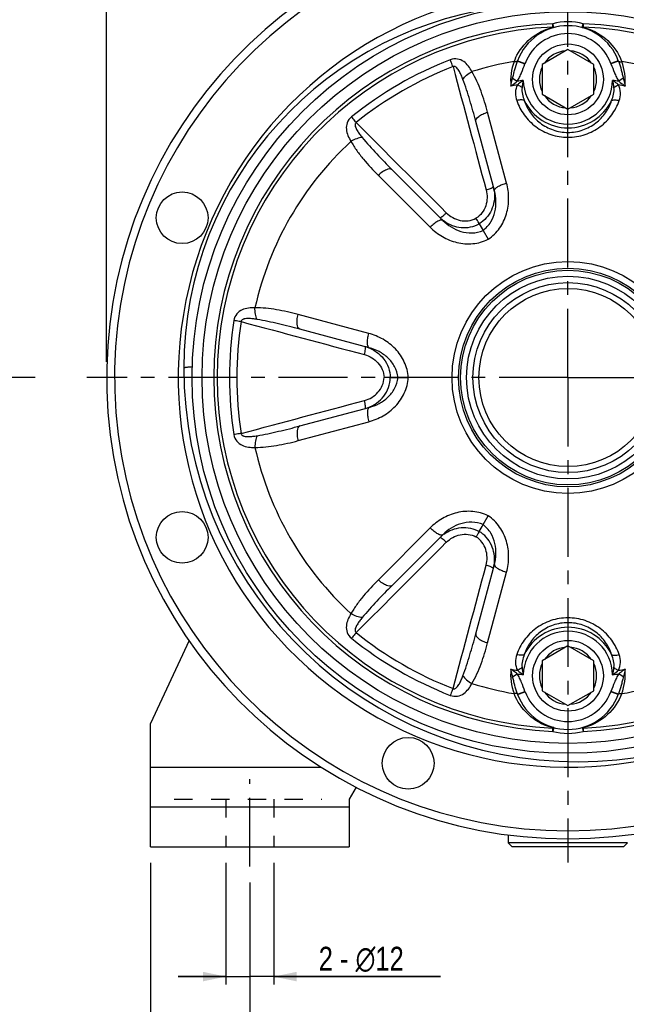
# Model space of a CAD drawing. Header units: millimetres. Extents: x 0 to 841, y 0 to 594.
# Tile 9 of 11: x 560 to 712, y 203 to 451. Entities that reach past the tile are written whole.
import ezdxf

# ---------------------------------------------------------------- set-up
doc = ezdxf.new("R2010")
doc.units = ezdxf.units.MM
doc.header["$LTSCALE"] = 46.2
doc.linetypes.add('CENTER', pattern=[0.6, 0.375, -0.075, 0.075, -0.075])
doc.linetypes.add('HIDDEN', pattern=[0.2, 0.1, -0.1])
doc.layers.get('0').update_dxf_attribs({"linetype": 'CONTINUOUS'})
for name, color, linetype in [('ASSI', 7, 'CONTINUOUS'), ('GEOM', 7, 'CONTINUOUS'), ('QUOTE', 7, 'CONTINUOUS')]:
    doc.layers.add(name, color=color, linetype=linetype)
doc.styles.get("Standard").update_dxf_attribs({"font": 'txt', "width": 0.8})
doc.dimstyles.new('DIMSTYLE_1', dxfattribs={"dimtxt": 6, "dimasz": 5.8, "dimexe": 1, "dimexo": 2, "dimgap": 0.75, "dimtad": 1, "dimdec": 3, "dimtxsty": 'Standard', "dimblk": '_FILLED', "dimblk1": '_FILLED', "dimblk2": '_FILLED', "dimcen": 0.09, "dimadec": 3, "dimazin": 2, "dimtp": 0.5, "dimtm": 0.5, "dimtfac": 1, "dimtdec": 3, "dimtofl": 0, "dimtmove": 0, "dimatfit": 3, "dimldrblk": '_FILLED', "dimfxl": 0, "dimtolj": 1, "dimarcsym": 0})
doc.dimstyles.new('DIMSTYLE_2', dxfattribs={"dimtxt": 6, "dimasz": 5.8, "dimexe": 1, "dimexo": 2, "dimgap": 0.75, "dimtad": 1, "dimdec": 3, "dimtxsty": 'Standard', "dimblk": '_FILLED', "dimblk1": '_FILLED', "dimblk2": '_FILLED', "dimcen": 0.09, "dimadec": 3, "dimazin": 2, "dimtp": 0.2, "dimtm": 0.2, "dimtfac": 1, "dimtdec": 3, "dimtofl": 0, "dimtmove": 0, "dimatfit": 3, "dimldrblk": '_FILLED', "dimfxl": 0, "dimtolj": 1, "dimarcsym": 0})

# ---------------------------------------------------------------- blocks, each defined once
blk = doc.blocks.new('_FILLED')
at = {"color": 0, "linetype": 'ByBlock'}
blk.add_solid([(0, 0), (-1, 0.207), (-1, -0.207)], dxfattribs=at)
blk = doc.blocks.new('*D1')
at = {"layer": 'QUOTE', "color": 2, "linetype": 'Continuous'}
for p, q in [((617.69, 233.59), (617.69, 191.26)), ((777.69, 233.59), (777.69, 191.26)), ((617.69, 193.26), (697.69, 193.26)), ((777.69, 193.26), (697.69, 193.26))]:
    blk.add_line(p, q, dxfattribs=at)
at = {"layer": 'QUOTE', "color": 2, "linetype": 'Continuous', "xscale": 5.8, "yscale": 5.8, "zscale": 5.8, "rotation": 180}
blk.add_blockref('_FILLED', (617.69, 193.26), dxfattribs=at)
at = {"layer": 'QUOTE', "color": 2, "linetype": 'Continuous', "xscale": 5.8, "yscale": 5.8, "zscale": 5.8}
blk.add_blockref('_FILLED', (777.69, 193.26), dxfattribs=at)
at = {"layer": 'QUOTE', "color": 2, "linetype": 'Continuous', "insert": (697.69, 200.76), "char_height": 6, "width": 16.2, "attachment_point": 2, "line_spacing_factor": 0.9}
blk.add_mtext('160', dxfattribs=at)
blk = doc.blocks.new('*D2')
at = {"layer": 'QUOTE', "color": 2, "linetype": 'Continuous'}
for p, q in [((611.69, 238.59), (611.69, 207.94)), ((623.69, 238.59), (623.69, 207.94)), ((611.69, 209.94), (599.69, 209.94)), ((599.69, 209.94), (617.69, 209.94)), ((665.61, 209.94), (617.69, 209.94)), ((623.69, 209.94), (665.61, 209.94))]:
    blk.add_line(p, q, dxfattribs=at)
at = {"layer": 'QUOTE', "color": 2, "linetype": 'Continuous', "xscale": 5.8, "yscale": 5.8, "zscale": 5.8}
blk.add_blockref('_FILLED', (611.69, 209.94), dxfattribs=at)
at = {"layer": 'QUOTE', "color": 2, "linetype": 'Continuous', "xscale": 5.8, "yscale": 5.8, "zscale": 5.8, "rotation": 180}
blk.add_blockref('_FILLED', (623.69, 209.94), dxfattribs=at)
at = {"layer": 'QUOTE', "color": 2, "linetype": 'Continuous', "insert": (635.01, 217.44), "char_height": 6, "width": 45.9, "attachment_point": 1, "line_spacing_factor": 0.9}
blk.add_mtext('2 - \\Fgdt;{\\Fgdt;n}\\Ftxt;12', dxfattribs=at)
blk = doc.blocks.new('*D4')
at = {"layer": 'QUOTE', "color": 2, "linetype": 'Continuous'}
for p, q in [((581.69, 364.59), (581.69, 534.91)), ((813.69, 364.59), (813.69, 534.91)), ((581.69, 532.91), (697.69, 532.91)), ((813.69, 532.91), (697.69, 532.91))]:
    blk.add_line(p, q, dxfattribs=at)
at = {"layer": 'QUOTE', "color": 2, "linetype": 'Continuous', "xscale": 5.8, "yscale": 5.8, "zscale": 5.8, "rotation": 180}
blk.add_blockref('_FILLED', (581.69, 532.91), dxfattribs=at)
at = {"layer": 'QUOTE', "color": 2, "linetype": 'Continuous', "xscale": 5.8, "yscale": 5.8, "zscale": 5.8}
blk.add_blockref('_FILLED', (813.69, 532.91), dxfattribs=at)
at = {"layer": 'QUOTE', "color": 2, "linetype": 'Continuous', "insert": (697.69, 540.41), "char_height": 6, "width": 19.8, "attachment_point": 2, "line_spacing_factor": 0.9}
blk.add_mtext('232', dxfattribs=at)
blk = doc.blocks.new('*D19')
at = {"layer": 'QUOTE', "color": 2, "linetype": 'Continuous'}
for p, q in [((592.69, 238.59), (592.69, 173.89)), ((802.69, 238.59), (802.69, 173.89)), ((592.69, 175.89), (697.69, 175.89)), ((802.69, 175.89), (697.69, 175.89))]:
    blk.add_line(p, q, dxfattribs=at)
at = {"layer": 'QUOTE', "color": 2, "linetype": 'Continuous', "xscale": 5.8, "yscale": 5.8, "zscale": 5.8, "rotation": 180}
blk.add_blockref('_FILLED', (592.69, 175.89), dxfattribs=at)
at = {"layer": 'QUOTE', "color": 2, "linetype": 'Continuous', "xscale": 5.8, "yscale": 5.8, "zscale": 5.8}
blk.add_blockref('_FILLED', (802.69, 175.89), dxfattribs=at)
at = {"layer": 'QUOTE', "color": 2, "linetype": 'Continuous', "insert": (697.69, 183.39), "char_height": 6, "width": 16.2, "attachment_point": 2, "line_spacing_factor": 0.9}
blk.add_mtext('210', dxfattribs=at)

msp = doc.modelspace()

# ---------------------------------------------------------------- linework, layer by layer
at = {"layer": 'ASSI', "color": 2, "linetype": 'CENTER'}
for p, q in [((697.6884, 360.5916), (697.6884, 505.7297)), ((563.7542, 360.5916), (73.8949, 360.5916)), ((697.6884, 360.5916), (576.6884, 360.5916)), ((697.6884, 360.5916), (818.6884, 360.5916)), ((697.6884, 360.5916), (697.6884, 238.6517)), ((617.6884, 237.5916), (617.6884, 259.5916))]:
    msp.add_line(p, q, dxfattribs=at)
at = {"layer": 'ASSI', "color": 7, "linetype": 'Continuous'}
for p, q in [((602.4059, 294.4309), (592.6884, 273.5916)), ((592.6884, 262.5916), (635.6239, 262.5916)), ((682.6884, 245.5731), (682.6884, 243.5916))]:
    msp.add_line(p, q, dxfattribs=at)
at = {"layer": 'ASSI', "color": 8, "linetype": 'HIDDEN'}
for p, q in [((611.6884, 254.5916), (611.6884, 242.5916)), ((623.6884, 254.5916), (623.6884, 242.5916))]:
    msp.add_line(p, q, dxfattribs=at)
at = {"layer": 'ASSI', "color": 7, "linetype": 'Continuous'}
for centre, radius in [((600.6811, 400.7734), 6.5), ((697.6884, 360.5916), 27.5), ((697.6884, 360.5916), 25.5), ((600.6811, 320.4099), 6.5), ((657.5067, 263.5843), 6.5)]:
    msp.add_circle(centre, radius, dxfattribs=at)
at = {"layer": 'GEOM', "color": 9, "linetype": 'Continuous'}
for p, q in [((693.9062, 448.7271), (693.8696, 449.5797)), ((694.133, 448.615), (693.8696, 449.5797)), ((701.2439, 448.615), (701.5072, 449.5797)), ((701.5072, 449.5797), (701.4707, 448.7271)), ((684.9999, 440.2017), (686.8749, 439.5065)), ((685.0289, 440.2806), (686.9044, 439.586)), ((686.8749, 439.5065), (686.9044, 439.586)), ((710.3479, 440.2806), (708.4725, 439.586)), ((708.4725, 439.586), (708.5019, 439.5064)), ((710.377, 440.2017), (708.5019, 439.5064)), ((683.7781, 435.8588), (684.9285, 435.0962)), ((711.5987, 435.8588), (710.4483, 435.0962)), ((682.26, 409.5159), (677.4925, 427.3086)), ((650.0078, 411.4403), (663.033, 398.4151)), ((647.6046, 371.6924), (629.8118, 376.4599)), ((629.8118, 344.7233), (647.6046, 349.4909)), ((663.033, 322.7681), (650.0078, 309.7429)), ((677.4925, 293.8746), (682.26, 311.6674)), ((683.7781, 285.3245), (684.9285, 286.087)), ((711.5987, 285.3245), (710.4483, 286.087)), ((684.9999, 280.9815), (686.8749, 281.6768)), ((685.0289, 280.9026), (686.9044, 281.5973)), ((686.9044, 281.5973), (686.8749, 281.6768)), ((708.5019, 281.6768), (708.4725, 281.5973)), ((710.3479, 280.9026), (708.4725, 281.5973)), ((710.377, 280.9815), (708.5019, 281.6768)), ((694.133, 272.5682), (693.8696, 271.6035)), ((693.8696, 271.6035), (693.9062, 272.4561)), ((701.2439, 272.5682), (701.5072, 271.6035)), ((701.4707, 272.4561), (701.5072, 271.6035))]:
    msp.add_line(p, q, dxfattribs=at)
at = {"layer": 'GEOM', "color": 7, "linetype": 'Continuous'}
for p, q in [((697.6884, 443.0972), (691.1884, 439.3444)), ((704.1884, 439.3444), (697.6884, 443.0972)), ((691.1884, 439.3444), (691.1884, 431.8389)), ((704.1884, 431.8389), (704.1884, 439.3444)), ((691.1884, 431.8389), (697.6884, 428.0861)), ((697.6884, 428.0861), (704.1884, 431.8389)), ((679.1969, 407.6029), (674.5276, 425.0292)), ((653.4643, 412.8683), (666.2213, 400.1113)), ((676.3312, 397.5834), (677.6158, 395.3585)), ((647.7297, 368.0832), (630.3034, 372.7525)), ((654.974, 360.5916), (657.5431, 360.5916)), ((630.3034, 348.4308), (647.7298, 353.1001)), ((676.3312, 323.5998), (677.6158, 325.8248)), ((666.2212, 321.0719), (653.4643, 308.315)), ((674.5276, 296.1541), (679.197, 313.5805)), ((697.6884, 293.0972), (691.1884, 289.3444)), ((704.1884, 289.3444), (697.6884, 293.0972)), ((691.1884, 289.3444), (691.1884, 281.8389)), ((704.1884, 281.8389), (704.1884, 289.3444)), ((691.1884, 281.8389), (697.6884, 278.0861)), ((697.6884, 278.0861), (704.1884, 281.8389)), ((592.6884, 242.5916), (592.6884, 273.5916)), ((644.415, 257.5821), (642.6884, 254.5916)), ((592.6884, 252.5916), (642.6884, 252.5916)), ((642.6884, 254.5916), (642.6884, 242.5916)), ((712.6884, 243.5916), (682.6884, 243.5916)), ((683.6884, 242.5916), (682.6884, 243.5916)), ((711.6884, 242.5916), (712.6884, 243.5916)), ((592.6884, 242.5916), (642.6884, 242.5916)), ((711.6883, 242.5916), (683.6885, 242.5916))]:
    msp.add_line(p, q, dxfattribs=at)
at = {"layer": 'GEOM', "color": 8, "linetype": 'HIDDEN'}
msp.add_line((598.6884, 254.5916), (635.7602, 254.5916), dxfattribs=at)
at = {"layer": 'GEOM', "color": 7, "linetype": 'Continuous'}
for centre, radius in [((697.6884, 360.5916), 94.5), ((697.6884, 435.5916), 8.9), ((697.6884, 360.5916), 26.9997), ((697.6884, 360.5916), 23.8998), ((697.6884, 360.5916), 22.4), ((697.6884, 285.5916), 8.9)]:
    msp.add_circle(centre, radius, dxfattribs=at)
at = {"layer": 'GEOM', "color": 9, "linetype": 'Continuous'}
for radius in [92, 29.157]:
    msp.add_circle((697.6884, 360.5916), radius, dxfattribs=at)
at = {"layer": 'GEOM', "color": 7, "linetype": 'Continuous'}
for centre, radius, start, end in [((697.6884, 360.5916), 116, 98.678951, 81.321049), ((700.0884, 362.9916), 99, 180, 81.80388), ((697.6884, 360.5916), 98, 100.58398, 298.302446), ((692.5884, 362.9916), 91.5, 95.474108, 180), ((697.6884, 435.5916), 13.5, 20.324419, 159.675569), ((706.2947, 432.4037), 22.6777, 159.675016, 159.887646), ((689.0821, 432.4037), 22.6777, 20.11233, 20.324944), ((706.2896, 288.7776), 22.6723, 200.112092, 200.324656), ((697.6884, 285.5916), 13.5, 200.324355, 339.67562), ((689.0861, 288.778), 22.6735, 339.675242, 339.887832)]:
    msp.add_arc(centre, radius, start, end, dxfattribs=at)
at = {"layer": 'GEOM', "color": 9, "linetype": 'Continuous'}
for centre, radius, start, end in [((697.6884, 360.5916), 114, 98.831055, 81.168946), ((697.6884, 360.5916), 89.07, 92.457274, 267.542726), ((697.6884, 360.5916), 88.2166, 92.457274, 267.542726), ((697.6884, 435.5916), 14.5, 74.730065, 105.269935), ((697.6884, 360.5916), 88.2166, 272.457274, 87.542726), ((697.6884, 360.5916), 89.07, 272.457274, 87.542726), ((697.6884, 435.5916), 11.5, 20.324296, 159.675706), ((697.0097, 435.1251), 13.7893, 154.937172, 158.933882), ((697.6884, 435.5916), 7.2, 94.525631, 145.474369), ((697.6884, 435.5916), 7.2, 34.525631, 85.474369), ((698.3683, 435.1256), 13.7882, 21.066019, 25.012913), ((702.0518, 353.0341), 93.8332, 111.20982, 128.79018), ((701.1665, 354.5675), 90.2279, 111.033091, 128.966911), ((697.6884, 360.5916), 80.6362, 99.671277, 107.418044), ((697.6625, 435.1594), 14.3887, 159.995677, 184.985521), ((697.6884, 435.5916), 7.2, 154.525631, 205.474369), ((697.6884, 435.5916), 7.2, 334.525631, 25.474369), ((688.9219, 432.3462), 22.848, 19.499536, 20.109651), ((697.6884, 360.5916), 80.6362, 72.581922, 80.328731), ((697.6887, 435.1531), 14.4149, 355.047866, 19.993262), ((697.6884, 360.5916), 74.7104, 99.780936, 101.081831), ((697.6884, 360.5916), 75.5894, 98.543752, 99.718334), ((702.7617, 431.5084), 16.7479, 166.767226, 173.077932), ((697.6884, 435.5916), 11.2327, 181.272688, 358.727313), ((692.6885, 431.5215), 16.6734, 6.907972, 13.24687), ((697.6884, 360.5916), 75.5894, 80.281616, 81.456248), ((697.6884, 360.5916), 74.7104, 78.91719, 80.218912), ((697.6884, 435.5916), 7.2, 214.525631, 265.474369), ((697.6884, 435.5916), 7.2, 274.525631, 325.474369), ((697.6884, 435.5916), 12.1986, 205.880034, 334.119992), ((697.6884, 360.5916), 80.6362, 132.581927, 167.418047), ((670.2608, 406.3284), 8.9615, 10.513471, 14.992999), ((670.2445, 406.325), 8.9782, 6.141689, 10.515783), ((671.8052, 407.2265), 8.9796, 225.013081, 233.935343), ((706.4101, 360.5916), 93.8282, 171.209353, 188.790647), ((704.6397, 360.5916), 90.2231, 171.032609, 188.967391), ((644.3652, 359.7039), 8.9645, 71.336149, 74.996494), ((644.3652, 361.4783), 8.9635, 285.005346, 289.074054), ((697.6884, 360.5916), 80.6362, 192.581927, 227.418047), ((671.8053, 313.9567), 8.9798, 126.135395, 134.987094), ((670.2615, 314.8547), 8.9608, 345.007, 349.53145), ((670.2443, 314.8583), 8.9783, 349.529053, 353.935618), ((697.6884, 285.5916), 12.1986, 25.880034, 154.119992), ((702.0493, 368.1449), 93.8283, 231.209362, 248.790638), ((701.1641, 366.6117), 90.2232, 231.03262, 248.967379), ((697.6884, 285.5916), 11.2327, 1.272688, 178.727313), ((697.6884, 285.5916), 7.2, 94.525631, 145.474369), ((697.6884, 285.5916), 7.2, 34.525631, 85.474369), ((697.6882, 286.0302), 14.415, 175.04789, 199.993424), ((697.6884, 360.5916), 74.7104, 258.91719, 260.21873), ((702.6883, 289.6618), 16.6734, 186.907972, 193.24687), ((697.6884, 285.5916), 7.2, 154.525631, 205.474369), ((697.6884, 285.5916), 7.2, 334.525631, 25.474369), ((692.6152, 289.6748), 16.7479, 346.767226, 353.077932), ((697.6884, 360.5916), 74.7104, 279.780903, 281.082812), ((697.7143, 286.0239), 14.3887, 339.995556, 4.985499), ((697.6884, 360.5916), 75.5894, 260.281616, 261.456248), ((697.6884, 360.5916), 75.5894, 278.543752, 279.718334), ((697.6884, 360.5916), 80.6362, 252.581927, 260.32875), ((697.6884, 360.5916), 80.6362, 279.671262, 287.418041), ((706.4551, 288.8372), 22.8482, 199.499538, 200.109647), ((697.6884, 285.5916), 11.5, 200.324311, 339.675694), ((697.6884, 285.5916), 7.2, 214.525631, 265.474369), ((697.6884, 285.5916), 7.2, 274.525631, 325.474369), ((697.6764, 286.7323), 14.7656, 252.673491, 255.20662), ((697.7023, 286.7261), 14.7591, 284.792692, 287.223087), ((697.6884, 285.5916), 14.5, 254.730065, 285.269935)]:
    msp.add_arc(centre, radius, start, end, dxfattribs=at)
for points, knots in [([(684.5187, 440.9665), (685.3897, 442.8291), (688.0326, 446.2372), (691.8731, 448.1899), (693.906, 448.7271)], [0, 0, 0, 0, 0.49441296, 1, 1, 1, 1]), ([(694.133, 448.615), (694.1168, 448.6106), (694.0271, 448.609), (693.9516, 448.6737), (693.9062, 448.7272)], [0, 0, 0, 0, 0.19340873, 1, 1, 1, 1]), ([(701.2439, 448.615), (701.2601, 448.6106), (701.3498, 448.609), (701.4253, 448.6737), (701.4707, 448.7272)], [0, 0, 0, 0, 0.19339704, 1, 1, 1, 1]), ([(701.4709, 448.7271), (703.5056, 448.1894), (707.3496, 446.234), (709.9931, 442.8207), (710.8633, 440.9555)], [0, 0, 0, 0, 0.50556963, 1, 1, 1, 1]), ([(673.5505, 437.5307), (673.2845, 438.0198), (672.6996, 438.9527), (671.5309, 440.1493), (669.9161, 440.8765), (668.6801, 440.7337), (668.1044, 440.5112)], [0, 0, 0, 0, 0.24544367, 0.48325661, 0.72792731, 1, 1, 1, 1]), ([(668.783, 438.7838), (668.7212, 438.9433), (668.4969, 439.5199), (668.2706, 440.0957), (668.1044, 440.5112)], [0, 0, 0, 0, 0.27659487, 1, 1, 1, 1]), ([(671.2707, 435.5852), (671.1419, 435.9286), (670.9386, 436.4387), (670.6334, 437.1018), (670.3829, 437.5841), (670.1009, 438.0456), (669.8255, 438.4034), (669.5625, 438.6508), (669.3338, 438.8035), (669.0584, 438.886), (668.8646, 438.8331), (668.783, 438.7838)], [0, 0, 0, 0, 0.25154987, 0.37638984, 0.50055966, 0.62407535, 0.74711671, 0.808784, 0.87100482, 0.93462952, 1, 1, 1, 1]), ([(683.7781, 435.8588), (683.8737, 436.2229), (684.0436, 436.956), (684.4079, 438.4157), (684.7413, 439.4955), (684.9999, 440.2017)], [0, 0, 0, 0, 0.25020086, 0.50009292, 1, 1, 1, 1]), ([(684.7614, 440.0433), (684.7185, 440.034), (684.5111, 440.0095), (684.301, 440.0417), (684.142, 440.0818)], [0, 0, 0, 0, 0.21155327, 1, 1, 1, 1]), ([(684.9999, 440.2017), (684.9921, 440.1826), (684.9384, 440.0983), (684.8368, 440.0597), (684.7614, 440.0433)], [0, 0, 0, 0, 0.2111374, 1, 1, 1, 1]), ([(684.9286, 435.0963), (685.1507, 435.4316), (685.532, 436.1436), (686.1737, 437.6197), (686.5951, 438.7518), (686.8749, 439.5065)], [0, 0, 0, 0, 0.24989895, 0.499923, 1, 1, 1, 1]), ([(708.5019, 439.5064), (708.7817, 438.7517), (709.2032, 437.6196), (709.845, 436.1435), (710.2261, 435.4315), (710.4483, 435.0962)], [0, 0, 0, 0, 0.50008465, 0.75010932, 1, 1, 1, 1]), ([(710.377, 440.2017), (710.3848, 440.1823), (710.44, 440.0964), (710.5442, 440.0581), (710.6213, 440.042)], [0, 0, 0, 0, 0.21034061, 1, 1, 1, 1]), ([(710.4594, 439.9728), (710.6969, 439.3021), (711.0049, 438.2785), (711.3468, 436.8968), (711.5082, 436.2033), (711.5987, 435.8588)], [0, 0, 0, 0, 0.49987031, 0.74977993, 1, 1, 1, 1]), ([(710.6213, 440.042), (710.6641, 440.0331), (710.8696, 440.0102), (711.0776, 440.0421), (711.2349, 440.0818)], [0, 0, 0, 0, 0.21230337, 1, 1, 1, 1]), ([(671.2707, 435.5852), (671.524, 435.9805), (672.2321, 436.7194), (673.0752, 437.2809), (673.5508, 437.5303)], [0, 0, 0, 0, 0.46648789, 1, 1, 1, 1]), ([(677.4925, 427.3086), (677.0153, 429.0904), (676.2094, 431.7321), (674.8341, 435.1272), (674.0124, 436.7523), (673.5506, 437.5307)], [0, 0, 0, 0, 0.50381313, 0.75277984, 1, 1, 1, 1]), ([(683.3284, 433.916), (683.3601, 434.0761), (683.495, 434.727), (683.6508, 435.3736), (683.7781, 435.8588)], [0, 0, 0, 0, 0.2454223, 1, 1, 1, 1]), ([(711.5987, 435.8588), (711.6418, 435.6947), (711.8067, 435.0481), (711.9532, 434.3968), (712.0498, 433.9087)], [0, 0, 0, 0, 0.25427941, 1, 1, 1, 1]), ([(674.5276, 425.0292), (674.0499, 426.8118), (673.0519, 430.3573), (671.9167, 433.8647), (671.2707, 435.5852)], [0, 0, 0, 0, 0.50104899, 1, 1, 1, 1]), ([(683.327, 433.9087), (683.4608, 434.0047), (683.9994, 434.3942), (684.5329, 434.7908), (684.9286, 435.0963)], [0, 0, 0, 0, 0.24776912, 1, 1, 1, 1]), ([(684.9965, 434.2161), (684.6563, 433.6285), (684.3552, 432.2366), (684.605, 430.8823), (684.8237, 430.2434)], [0, 0, 0, 0, 0.50136355, 1, 1, 1, 1]), ([(686.4585, 435.3422), (686.3316, 435.253), (685.832, 434.894), (685.3469, 434.5144), (684.9965, 434.2161)], [0, 0, 0, 0, 0.25205457, 1, 1, 1, 1]), ([(686.1359, 433.5269), (686.0509, 433.5942), (685.6929, 433.8579), (685.3031, 434.0784), (684.9965, 434.2161)], [0, 0, 0, 0, 0.24394842, 1, 1, 1, 1]), ([(686.1359, 433.5269), (686.0693, 432.9752), (686.1588, 431.8455), (686.4943, 430.7786), (686.7133, 430.2669)], [0, 0, 0, 0, 0.49957894, 1, 1, 1, 1]), ([(708.6636, 430.2669), (708.8826, 430.7786), (709.2181, 431.8455), (709.3075, 432.9752), (709.2409, 433.5269)], [0, 0, 0, 0, 0.50042619, 1, 1, 1, 1]), ([(710.3807, 434.2158), (710.2651, 434.3143), (709.7908, 434.7065), (709.2975, 435.0754), (708.9183, 435.3422)], [0, 0, 0, 0, 0.24676631, 1, 1, 1, 1]), ([(709.241, 433.5269), (709.326, 433.5942), (709.684, 433.8578), (710.0738, 434.0784), (710.3804, 434.2161)], [0, 0, 0, 0, 0.24394841, 1, 1, 1, 1]), ([(710.5531, 430.2434), (710.7719, 430.8823), (711.0216, 432.2364), (710.7207, 433.6282), (710.3805, 434.2158)], [0, 0, 0, 0, 0.49866074, 1, 1, 1, 1]), ([(710.4484, 435.0962), (710.5807, 434.994), (711.1095, 434.5914), (711.6456, 434.1986), (712.0498, 433.9087)], [0, 0, 0, 0, 0.2515484, 1, 1, 1, 1]), ([(686.7133, 430.2672), (686.6196, 430.3339), (686.3604, 430.4236), (685.7153, 430.465), (685.1852, 430.3571), (684.8237, 430.2434)], [0, 0, 0, 0, 0.17830582, 0.41220257, 1, 1, 1, 1]), ([(684.8237, 430.2434), (685.2597, 428.9705), (686.534, 426.5042), (689.4956, 423.5007), (693.3335, 421.4905), (696.2346, 421.0188), (697.6884, 421.0185)], [0, 0, 0, 0, 0.23988392, 0.4866124, 0.7407881, 1, 1, 1, 1]), ([(686.7132, 430.2671), (687.0631, 429.1782), (688.1117, 427.0531), (690.6092, 424.436), (693.9066, 422.6599), (696.4236, 422.2396), (697.6884, 422.2395)], [0, 0, 0, 0, 0.23694768, 0.48262883, 0.73797006, 1, 1, 1, 1]), ([(697.6884, 422.2395), (698.9532, 422.2396), (701.4703, 422.6599), (704.7676, 424.436), (707.2651, 427.0531), (708.3138, 429.1782), (708.6636, 430.2671)], [0, 0, 0, 0, 0.26202982, 0.51737091, 0.76305228, 1, 1, 1, 1]), ([(697.6884, 421.0185), (699.1423, 421.0188), (702.0433, 421.4905), (705.8812, 423.5008), (708.8429, 426.5042), (710.1172, 428.9705), (710.5531, 430.2434)], [0, 0, 0, 0, 0.25921207, 0.51338764, 0.7601161, 1, 1, 1, 1]), ([(708.6637, 430.2672), (708.7573, 430.3338), (709.0165, 430.4235), (709.6616, 430.465), (710.1917, 430.3571), (710.5531, 430.2434)], [0, 0, 0, 0, 0.17830431, 0.41219934, 1, 1, 1, 1]), ([(643.2681, 426.1719), (642.7866, 425.7857), (642.0464, 424.7847), (641.868, 423.0232), (642.3202, 421.4129), (642.8356, 420.4402), (643.1261, 419.9654)], [0, 0, 0, 0, 0.27214633, 0.51683971, 0.75461134, 1, 1, 1, 1]), ([(644.4247, 424.7205), (644.3175, 424.8539), (643.9303, 425.3364), (643.5448, 425.8202), (643.2681, 426.1719)], [0, 0, 0, 0, 0.27659669, 1, 1, 1, 1]), ([(674.5276, 425.0292), (674.4045, 425.4883), (675.0131, 426.1346), (675.7078, 426.5866), (676.454, 426.9757), (677.0648, 427.1916), (677.4925, 427.3086)], [0, 0, 0, 0, 0.36374158, 0.50460956, 0.66066798, 1, 1, 1, 1]), ([(644.4247, 424.7205), (644.3409, 424.6744), (644.1982, 424.5322), (644.1328, 424.252), (644.1499, 423.9776), (644.2334, 423.6263), (644.4054, 423.209), (644.6643, 422.7343), (644.9566, 422.2764), (645.3781, 421.6808), (645.7181, 421.25), (645.9509, 420.9669)], [0, 0, 0, 0, 0.06559041, 0.12928808, 0.19148014, 0.25314944, 0.37616828, 0.49964366, 0.62376702, 0.74855552, 1, 1, 1, 1]), ([(645.9509, 420.9668), (645.4819, 420.9451), (644.488, 420.7013), (643.5801, 420.2519), (643.1263, 419.9649)], [0, 0, 0, 0, 0.46648173, 1, 1, 1, 1]), ([(645.9509, 420.9669), (647.1181, 419.5473), (649.5877, 416.8102), (652.1593, 414.1733), (653.4643, 412.8683)], [0, 0, 0, 0, 0.49894395, 1, 1, 1, 1]), ([(643.1261, 419.9654), (643.5701, 419.1766), (644.5666, 417.6528), (646.8175, 414.7626), (648.7033, 412.7448), (650.0078, 411.4403)], [0, 0, 0, 0, 0.24722965, 0.49613228, 1, 1, 1, 1]), ([(653.4643, 412.8683), (653.1282, 413.2044), (652.2642, 413.0005), (651.5255, 412.6249), (650.8154, 412.1732), (650.323, 411.7522), (650.0078, 411.4403)], [0, 0, 0, 0, 0.36374145, 0.50460943, 0.66066787, 1, 1, 1, 1]), ([(677.6158, 395.3585), (678.7334, 396.1031), (680.6834, 398.0354), (682.4061, 401.7003), (682.9499, 405.6493), (682.5951, 408.2652), (682.26, 409.5159)], [0, 0, 0, 0, 0.25449805, 0.50630091, 0.75463411, 1, 1, 1, 1]), ([(678.8063, 408.4807), (678.8254, 408.4955), (678.8744, 408.5369), (678.9285, 408.6045), (678.9172, 408.6467)], [0, 0, 0, 0, 0.35617965, 1, 1, 1, 1]), ([(679.2135, 407.8324), (679.2751, 408.0028), (679.6026, 408.3485), (680.2721, 408.7744), (681.1916, 409.1885), (681.8876, 409.4145), (682.26, 409.5159)], [0, 0, 0, 0, 0.15304716, 0.3825094, 0.67400501, 1, 1, 1, 1]), ([(677.0974, 407.8004), (677.2714, 407.1525), (677.4403, 405.7988), (677.1069, 403.7784), (676.1651, 401.9439), (675.139, 401.0045), (674.5603, 400.6506)], [0, 0, 0, 0, 0.24872424, 0.4980638, 0.74853641, 1, 1, 1, 1]), ([(679.1711, 407.2855), (679.2543, 406.5121), (679.2173, 404.9351), (678.5329, 402.673), (677.2422, 400.6887), (676.0216, 399.6759), (675.3528, 399.2774)], [0, 0, 0, 0, 0.24989982, 0.49983886, 0.74990469, 1, 1, 1, 1]), ([(676.3312, 397.5834), (677.1104, 398.1502), (678.4119, 399.6072), (679.4457, 402.2496), (679.6945, 404.9774), (679.4244, 406.754), (679.1969, 407.603)], [0, 0, 0, 0, 0.26231667, 0.5156681, 0.76072178, 1, 1, 1, 1]), ([(677.0974, 407.8004), (677.2216, 407.8339), (677.6709, 407.9641), (678.1147, 408.1188), (678.4223, 408.2619)], [0, 0, 0, 0, 0.27508217, 1, 1, 1, 1]), ([(678.4223, 408.2619), (678.4623, 408.2805), (678.5947, 408.345), (678.7248, 408.4172), (678.8063, 408.4807)], [0, 0, 0, 0, 0.29914558, 1, 1, 1, 1]), ([(679.197, 407.6028), (679.1824, 407.6572), (679.184, 407.7386), (679.2063, 407.8126), (679.2135, 407.8324)], [0, 0, 0, 0, 0.7278806, 1, 1, 1, 1]), ([(665.4571, 400.8756), (665.4753, 400.8574), (665.553, 400.8481), (665.754, 400.9224), (666.1004, 401.144), (666.5781, 401.5297), (666.9208, 401.8499), (667.1, 402.0284)], [0, 0, 0, 0, 0.03751383, 0.10055747, 0.31590099, 0.63034702, 1, 1, 1, 1]), ([(667.1, 402.0284), (667.5741, 401.5537), (668.6619, 400.7306), (670.5785, 400.0091), (672.638, 399.9076), (673.9646, 400.3265), (674.5603, 400.6506)], [0, 0, 0, 0, 0.24872998, 0.4980688, 0.74854127, 1, 1, 1, 1]), ([(666.2213, 400.1113), (666.1085, 400.2241), (665.7738, 400.2387), (665.3707, 400.1106), (664.9544, 399.9169), (664.499, 399.6394), (663.8301, 399.1566), (663.3472, 398.7269), (663.033, 398.4151)], [0, 0, 0, 0, 0.12684902, 0.2238871, 0.34505899, 0.4878256, 0.64813762, 1, 1, 1, 1]), ([(666.2213, 400.1113), (666.8427, 399.4899), (668.2462, 398.3678), (670.7328, 397.2194), (673.538, 396.7933), (675.4507, 397.192), (676.3312, 397.5834)], [0, 0, 0, 0, 0.23926603, 0.48431062, 0.73766516, 1, 1, 1, 1]), ([(666.5189, 399.9678), (667.1469, 399.5105), (668.5301, 398.7568), (670.8286, 398.2213), (673.189, 398.348), (674.6742, 398.8979), (675.3528, 399.2774)], [0, 0, 0, 0, 0.24990328, 0.49984265, 0.74990864, 1, 1, 1, 1]), ([(663.033, 398.4151), (663.9485, 397.4997), (666.0365, 395.8846), (669.7282, 394.3809), (673.7636, 394.0402), (676.412, 394.7629), (677.6158, 395.3585)], [0, 0, 0, 0, 0.24534397, 0.49368372, 0.74549553, 1, 1, 1, 1]), ([(618.9883, 378.1572), (618.4317, 378.1713), (617.3313, 378.1313), (615.7108, 377.7174), (614.2735, 376.6826), (613.7792, 375.5407), (613.684, 374.9309)], [0, 0, 0, 0, 0.24544172, 0.48325335, 0.72792654, 1, 1, 1, 1]), ([(619.5332, 375.21), (619.3175, 375.6271), (619.0317, 376.6097), (618.967, 377.6206), (618.9887, 378.1572)], [0, 0, 0, 0, 0.4664879, 1, 1, 1, 1]), ([(629.8118, 376.4599), (628.0299, 376.9374), (625.3396, 377.5616), (621.7113, 378.0659), (619.8934, 378.1669), (618.9883, 378.1572)], [0, 0, 0, 0, 0.50386873, 0.75277096, 1, 1, 1, 1]), ([(630.3034, 372.7525), (629.8443, 372.8755), (629.5889, 373.7257), (629.5448, 374.5533), (629.5809, 375.3941), (629.6994, 376.031), (629.8118, 376.4599)], [0, 0, 0, 0, 0.36374146, 0.50460943, 0.66066788, 1, 1, 1, 1]), ([(615.5193, 374.6549), (615.3502, 374.6811), (614.7388, 374.7752), (614.127, 374.8671), (613.684, 374.9309)], [0, 0, 0, 0, 0.27659489, 1, 1, 1, 1]), ([(619.5332, 375.21), (619.1714, 375.2701), (618.628, 375.3492), (617.9012, 375.4164), (617.3583, 375.4406), (616.8176, 375.4271), (616.37, 375.3675), (616.0243, 375.2634), (615.7777, 375.1418), (615.5685, 374.9444), (615.5174, 374.7502), (615.5193, 374.6549)], [0, 0, 0, 0, 0.25154869, 0.37638827, 0.50055758, 0.62407286, 0.74711504, 0.80878142, 0.87100647, 0.93463053, 1, 1, 1, 1]), ([(630.3034, 372.7525), (628.5208, 373.2302), (624.9513, 374.1388), (621.3461, 374.909), (619.5332, 375.21)], [0, 0, 0, 0, 0.50105617, 1, 1, 1, 1]), ([(647.7299, 368.0831), (647.5757, 368.1244), (647.3958, 368.407), (647.3051, 368.8201), (647.2648, 369.2775), (647.2774, 369.8106), (647.3611, 370.6313), (647.4917, 371.2644), (647.6046, 371.6924)], [0, 0, 0, 0, 0.12684902, 0.2238871, 0.34505899, 0.4878256, 0.64813762, 1, 1, 1, 1]), ([(657.5431, 360.5916), (657.4567, 361.9317), (656.7591, 364.5866), (654.4462, 367.9109), (651.2982, 370.3565), (648.8553, 371.3572), (647.6046, 371.6924)], [0, 0, 0, 0, 0.25447292, 0.50628532, 0.75462555, 1, 1, 1, 1]), ([(646.5089, 366.3636), (646.5739, 366.608), (646.6798, 367.065), (646.7751, 367.6715), (646.7938, 368.0823), (646.7576, 368.2935), (646.7107, 368.3562), (646.6859, 368.3628)], [0, 0, 0, 0, 0.36965239, 0.68409894, 0.8994428, 0.96248637, 1, 1, 1, 1]), ([(647.234, 368.197), (648.0347, 367.9266), (649.5685, 367.1538), (651.437, 365.3862), (652.6923, 363.1362), (653.0063, 361.4371), (653.0177, 360.5919)], [0, 0, 0, 0, 0.24997905, 0.49995264, 0.74999535, 1, 1, 1, 1]), ([(654.974, 360.5916), (654.8726, 361.5497), (654.2618, 363.4054), (652.4903, 365.6218), (650.2524, 367.2013), (648.5787, 367.8557), (647.7297, 368.0832)], [0, 0, 0, 0, 0.26229574, 0.51565553, 0.76071561, 1, 1, 1, 1]), ([(646.5089, 366.3636), (647.1573, 366.1904), (648.4143, 365.6595), (649.9976, 364.3602), (651.1148, 362.6273), (651.4153, 361.2693), (651.4323, 360.5916)], [0, 0, 0, 0, 0.24880668, 0.4982066, 0.74865556, 1, 1, 1, 1]), ([(603.2255, 363.2401), (602.9197, 363.2243), (602.4909, 363.199), (601.9617, 363.1567), (601.6571, 363.1259), (601.4209, 363.0962), (601.2439, 363.0632), (601.1468, 363.0387), (601.0884, 363.0076), (601.0884, 362.9916)], [0, 0, 0, 0, 0.42424479, 0.59483461, 0.7360402, 0.84719022, 0.92777492, 0.97786685, 1, 1, 1, 1]), ([(646.5089, 354.8197), (647.1571, 354.9929), (648.414, 355.5236), (649.9972, 356.8227), (651.1147, 358.5557), (651.4153, 359.9138), (651.4323, 360.5916)], [0, 0, 0, 0, 0.24875165, 0.49812742, 0.74861694, 1, 1, 1, 1]), ([(647.2943, 353.0069), (648.0881, 353.2814), (649.6073, 354.0585), (651.4556, 355.8236), (652.6963, 358.0631), (653.0064, 359.7518), (653.0177, 360.5919)], [0, 0, 0, 0, 0.24994856, 0.4999096, 0.74998199, 1, 1, 1, 1]), ([(647.6046, 349.4909), (648.8552, 349.826), (651.2981, 350.8268), (654.4462, 353.2723), (656.7589, 356.5968), (657.4569, 359.2516), (657.5431, 360.5916)], [0, 0, 0, 0, 0.24535969, 0.49371155, 0.74553419, 1, 1, 1, 1]), ([(647.7298, 353.1001), (648.5787, 353.3276), (650.2524, 353.9821), (652.4904, 355.5615), (654.2618, 357.778), (654.8727, 359.6336), (654.974, 360.5916)], [0, 0, 0, 0, 0.23928591, 0.4843599, 0.73772701, 1, 1, 1, 1]), ([(646.6859, 352.8205), (646.7107, 352.8271), (646.7576, 352.8898), (646.7938, 353.101), (646.7751, 353.5118), (646.6798, 354.1183), (646.5739, 354.5753), (646.5089, 354.8197)], [0, 0, 0, 0, 0.03751376, 0.10055738, 0.31590102, 0.63034721, 1, 1, 1, 1]), ([(647.7299, 353.1002), (647.5757, 353.0589), (647.3958, 352.7763), (647.3051, 352.3631), (647.2648, 351.9058), (647.2774, 351.3727), (647.3611, 350.5519), (647.4917, 349.9189), (647.6046, 349.4909)], [0, 0, 0, 0, 0.12684903, 0.2238871, 0.34505899, 0.4878256, 0.64813762, 1, 1, 1, 1]), ([(619.5332, 345.9733), (621.3461, 346.2743), (624.9513, 347.0444), (628.5208, 347.9531), (630.3034, 348.4308)], [0, 0, 0, 0, 0.49894395, 1, 1, 1, 1]), ([(630.3034, 348.4308), (629.8443, 348.3077), (629.5889, 347.4576), (629.5448, 346.63), (629.5809, 345.7892), (629.6994, 345.1522), (629.8118, 344.7233)], [0, 0, 0, 0, 0.36374145, 0.50460943, 0.66066787, 1, 1, 1, 1]), ([(613.684, 346.2524), (613.7778, 345.6422), (614.2746, 344.5007), (615.7109, 343.4655), (617.3316, 343.052), (618.4317, 343.012), (618.9881, 343.0261)], [0, 0, 0, 0, 0.27214633, 0.51683971, 0.75461134, 1, 1, 1, 1]), ([(615.5193, 346.5284), (615.3502, 346.5022), (614.7388, 346.4081), (614.127, 346.3162), (613.6841, 346.2524)], [0, 0, 0, 0, 0.27659669, 1, 1, 1, 1]), ([(615.5193, 346.5284), (615.5174, 346.4328), (615.5691, 346.238), (615.7791, 346.0413), (616.0254, 345.9189), (616.3713, 345.8156), (616.8187, 345.7559), (617.3592, 345.7427), (617.9019, 345.7669), (618.6284, 345.8341), (619.1716, 345.9132), (619.5332, 345.9733)], [0, 0, 0, 0, 0.0655904, 0.12928807, 0.19148012, 0.25314942, 0.37616827, 0.49964366, 0.62376702, 0.74855552, 1, 1, 1, 1]), ([(619.5332, 345.9732), (619.3176, 345.5562), (619.0317, 344.5736), (618.9669, 343.5626), (618.9886, 343.0261)], [0, 0, 0, 0, 0.46648174, 1, 1, 1, 1]), ([(618.9881, 343.0261), (619.8932, 343.0163), (621.7111, 343.1174), (625.3395, 343.6216), (628.0299, 344.2459), (629.8118, 344.7233)], [0, 0, 0, 0, 0.24722965, 0.49613228, 1, 1, 1, 1]), ([(677.6158, 325.8248), (676.4119, 326.42), (673.7638, 327.1433), (669.7284, 326.8023), (666.0366, 325.2989), (663.9486, 323.6837), (663.033, 322.7681)], [0, 0, 0, 0, 0.25449707, 0.50630046, 0.75463398, 1, 1, 1, 1]), ([(682.26, 311.6674), (682.5952, 312.9181), (682.9498, 315.5341), (682.406, 319.4832), (680.6833, 323.1483), (678.7332, 325.08), (677.6158, 325.8248)], [0, 0, 0, 0, 0.2453668, 0.4937315, 0.74552685, 1, 1, 1, 1]), ([(666.2213, 321.072), (666.1085, 320.9591), (665.7738, 320.9446), (665.3707, 321.0726), (664.9544, 321.2664), (664.499, 321.5438), (663.8301, 322.0267), (663.3472, 322.4564), (663.033, 322.7681)], [0, 0, 0, 0, 0.12684902, 0.2238871, 0.34505899, 0.4878256, 0.64813762, 1, 1, 1, 1]), ([(676.3313, 323.5998), (675.4508, 323.9911), (673.5382, 324.39), (670.733, 323.9639), (668.2463, 322.8156), (666.8427, 321.6934), (666.2212, 321.0719)], [0, 0, 0, 0, 0.26231644, 0.5156675, 0.76072147, 1, 1, 1, 1]), ([(666.51, 321.2089), (667.1382, 321.6676), (668.5223, 322.4238), (670.8233, 322.9618), (673.1868, 322.836), (674.674, 322.2855), (675.3534, 321.9055)], [0, 0, 0, 0, 0.24990089, 0.49984069, 0.74990714, 1, 1, 1, 1]), ([(679.197, 313.5805), (679.4245, 314.4296), (679.6945, 316.2065), (679.4455, 318.9345), (678.4116, 321.5766), (677.1101, 323.0331), (676.3313, 323.5998)], [0, 0, 0, 0, 0.23931488, 0.48441779, 0.73775837, 1, 1, 1, 1]), ([(667.1, 319.1549), (666.9208, 319.3334), (666.5781, 319.6536), (666.1004, 320.0393), (665.754, 320.2609), (665.553, 320.3351), (665.4753, 320.3258), (665.4571, 320.3077)], [0, 0, 0, 0, 0.36965293, 0.68409896, 0.89944251, 0.96248616, 1, 1, 1, 1]), ([(667.1, 319.1549), (667.5741, 319.6295), (668.6619, 320.4526), (670.5784, 321.1741), (672.638, 321.2757), (673.9646, 320.8568), (674.5603, 320.5326)], [0, 0, 0, 0, 0.24872504, 0.49806533, 0.74853867, 1, 1, 1, 1]), ([(677.0974, 313.3829), (677.2714, 314.0308), (677.4403, 315.3845), (677.1069, 317.405), (676.1651, 319.2394), (675.139, 320.1788), (674.5603, 320.5326)], [0, 0, 0, 0, 0.24872985, 0.49806853, 0.74854083, 1, 1, 1, 1]), ([(679.1724, 313.9097), (679.2544, 314.6823), (679.2156, 316.2571), (678.5302, 318.5154), (677.2402, 320.4963), (676.0213, 321.5076), (675.3534, 321.9055)], [0, 0, 0, 0, 0.2499031, 0.49984235, 0.74990809, 1, 1, 1, 1]), ([(678.4223, 312.9214), (678.3309, 312.9639), (677.8997, 313.1461), (677.4519, 313.2872), (677.0974, 313.3829)], [0, 0, 0, 0, 0.21524236, 1, 1, 1, 1]), ([(678.8063, 312.7026), (678.7831, 312.7207), (678.6618, 312.8049), (678.5293, 312.8716), (678.4223, 312.9214)], [0, 0, 0, 0, 0.19948581, 1, 1, 1, 1]), ([(678.9172, 312.5366), (678.9202, 312.5478), (678.9146, 312.6198), (678.8514, 312.6675), (678.8063, 312.7026)], [0, 0, 0, 0, 0.1692909, 1, 1, 1, 1]), ([(679.197, 313.5805), (679.1824, 313.5261), (679.184, 313.4447), (679.2063, 313.3706), (679.2135, 313.3508)], [0, 0, 0, 0, 0.72788059, 1, 1, 1, 1]), ([(679.2135, 313.3508), (679.2751, 313.1805), (679.6026, 312.8347), (680.2721, 312.4089), (681.1916, 311.9947), (681.8876, 311.7688), (682.26, 311.6674)], [0, 0, 0, 0, 0.15304716, 0.3825094, 0.67400502, 1, 1, 1, 1]), ([(650.0078, 309.7429), (648.7033, 308.4385), (646.8175, 306.4207), (644.5667, 303.5307), (643.5703, 302.0068), (643.1262, 301.2181)], [0, 0, 0, 0, 0.50386873, 0.75277096, 1, 1, 1, 1]), ([(653.4643, 308.315), (653.1282, 307.9789), (652.2642, 308.1827), (651.5255, 308.5584), (650.8154, 309.01), (650.323, 309.4311), (650.0078, 309.7429)], [0, 0, 0, 0, 0.36374146, 0.50460943, 0.66066788, 1, 1, 1, 1]), ([(653.4643, 308.315), (652.1593, 307.01), (649.5876, 304.373), (647.1181, 301.6359), (645.9509, 300.2164)], [0, 0, 0, 0, 0.50105617, 1, 1, 1, 1]), ([(643.1262, 301.2181), (642.8357, 300.7431), (642.3201, 299.7702), (641.8683, 298.1598), (642.0458, 296.3977), (642.7876, 295.3986), (643.2681, 295.0113)], [0, 0, 0, 0, 0.24544172, 0.48325335, 0.72792654, 1, 1, 1, 1]), ([(645.9509, 300.2164), (645.4819, 300.2382), (644.4881, 300.482), (643.5802, 300.9314), (643.1264, 301.2185)], [0, 0, 0, 0, 0.4664879, 1, 1, 1, 1]), ([(645.9509, 300.2164), (645.718, 299.9332), (645.3778, 299.5021), (644.9562, 298.9062), (644.6638, 298.4481), (644.4051, 297.9731), (644.2329, 297.5558), (644.1502, 297.2043), (644.1323, 296.9299), (644.1986, 296.6501), (644.3413, 296.5088), (644.4247, 296.4628)], [0, 0, 0, 0, 0.25154869, 0.37638827, 0.50055758, 0.62407286, 0.74711503, 0.80878141, 0.87100647, 0.93463053, 1, 1, 1, 1]), ([(697.6884, 300.1647), (696.2346, 300.1645), (693.3335, 299.6928), (689.4956, 297.6825), (686.534, 294.6791), (685.2597, 292.2127), (684.8237, 290.9399)], [0, 0, 0, 0, 0.25921207, 0.51338764, 0.7601161, 1, 1, 1, 1]), ([(710.5531, 290.9399), (710.1172, 292.2127), (708.8429, 294.6791), (705.8812, 297.6825), (702.0433, 299.6927), (699.1423, 300.1645), (697.6884, 300.1647)], [0, 0, 0, 0, 0.23988392, 0.4866124, 0.7407881, 1, 1, 1, 1]), ([(697.6884, 298.9438), (696.4236, 298.9437), (693.9066, 298.5234), (690.6092, 296.7472), (688.1117, 294.1302), (687.0631, 292.0051), (686.7132, 290.9162)], [0, 0, 0, 0, 0.26202982, 0.51737091, 0.76305228, 1, 1, 1, 1]), ([(708.6636, 290.9162), (708.3138, 292.0051), (707.2651, 294.1302), (704.7676, 296.7472), (701.4703, 298.5234), (698.9532, 298.9437), (697.6884, 298.9438)], [0, 0, 0, 0, 0.23694768, 0.48262883, 0.73797006, 1, 1, 1, 1]), ([(644.4247, 296.4628), (644.3175, 296.3294), (643.9303, 295.8469), (643.5448, 295.363), (643.2681, 295.0113)], [0, 0, 0, 0, 0.27659489, 1, 1, 1, 1]), ([(671.2707, 285.5981), (671.9165, 287.3186), (673.0521, 290.8258), (674.0499, 294.3714), (674.5276, 296.1541)], [0, 0, 0, 0, 0.49894395, 1, 1, 1, 1]), ([(674.5276, 296.1541), (674.4045, 295.695), (675.0131, 295.0487), (675.7078, 294.5967), (676.454, 294.2076), (677.0648, 293.9917), (677.4925, 293.8746)], [0, 0, 0, 0, 0.36374145, 0.50460943, 0.66066787, 1, 1, 1, 1]), ([(673.5505, 283.6524), (674.0115, 284.4313), (674.833, 286.0562), (676.2105, 289.4506), (677.015, 292.0927), (677.4925, 293.8746)], [0, 0, 0, 0, 0.24722965, 0.49613228, 1, 1, 1, 1]), ([(684.8237, 290.9399), (684.605, 290.301), (684.3553, 288.9468), (684.6562, 287.555), (684.9963, 286.9674)], [0, 0, 0, 0, 0.49866074, 1, 1, 1, 1]), ([(686.7132, 290.9161), (686.6195, 290.8495), (686.3604, 290.7597), (685.7153, 290.7183), (685.1852, 290.8262), (684.8237, 290.9399)], [0, 0, 0, 0, 0.17830431, 0.41219934, 1, 1, 1, 1]), ([(686.7133, 290.9163), (686.4943, 290.4047), (686.1587, 289.3378), (686.0694, 288.208), (686.1359, 287.6564)], [0, 0, 0, 0, 0.50042619, 1, 1, 1, 1]), ([(708.6636, 290.916), (708.7573, 290.8494), (709.0164, 290.7597), (709.6616, 290.7183), (710.1916, 290.8262), (710.5531, 290.9399)], [0, 0, 0, 0, 0.17830582, 0.41220257, 1, 1, 1, 1]), ([(709.2409, 287.6564), (709.3075, 288.208), (709.2181, 289.3378), (708.8826, 290.4047), (708.6636, 290.9164)], [0, 0, 0, 0, 0.49957894, 1, 1, 1, 1]), ([(710.3804, 286.9671), (710.7206, 287.5548), (711.0216, 288.9467), (710.7719, 290.3009), (710.5531, 290.9399)], [0, 0, 0, 0, 0.50136355, 1, 1, 1, 1]), ([(684.9285, 286.0871), (684.7962, 286.1892), (684.2674, 286.5918), (683.7312, 286.9846), (683.327, 287.2746)], [0, 0, 0, 0, 0.2515484, 1, 1, 1, 1]), ([(683.7781, 285.3245), (683.7351, 285.4886), (683.5701, 286.1351), (683.4237, 286.7864), (683.327, 287.2746)], [0, 0, 0, 0, 0.25427941, 1, 1, 1, 1]), ([(686.1359, 287.6564), (686.0509, 287.5891), (685.6929, 287.3254), (685.303, 287.1049), (684.9965, 286.9672)], [0, 0, 0, 0, 0.24394841, 1, 1, 1, 1]), ([(709.2409, 287.6564), (709.3259, 287.5891), (709.684, 287.3254), (710.0738, 287.1048), (710.3804, 286.9672)], [0, 0, 0, 0, 0.24394842, 1, 1, 1, 1]), ([(712.0498, 287.2746), (711.916, 287.1786), (711.3775, 286.7891), (710.844, 286.3925), (710.4482, 286.087)], [0, 0, 0, 0, 0.24776912, 1, 1, 1, 1]), ([(712.0484, 287.2673), (712.0167, 287.1072), (711.8818, 286.4563), (711.7261, 285.8097), (711.5987, 285.3245)], [0, 0, 0, 0, 0.2454223, 1, 1, 1, 1]), ([(668.783, 282.3995), (668.8648, 282.3499), (669.0593, 282.2975), (669.3347, 282.3809), (669.5638, 282.533), (669.8263, 282.7809), (670.1017, 283.1385), (670.3834, 283.6), (670.6338, 284.0821), (670.9388, 284.7449), (671.1419, 285.2548), (671.2707, 285.5981)], [0, 0, 0, 0, 0.06558423, 0.12928313, 0.19147506, 0.25314583, 0.37616493, 0.4996412, 0.62376514, 0.74855427, 1, 1, 1, 1]), ([(671.2708, 285.598), (671.5241, 285.2027), (672.2321, 284.4639), (673.0752, 283.9023), (673.5507, 283.6528)], [0, 0, 0, 0, 0.46648173, 1, 1, 1, 1]), ([(684.9174, 281.2105), (684.6799, 281.8812), (684.372, 282.9048), (684.0301, 284.2865), (683.8686, 284.98), (683.7781, 285.3245)], [0, 0, 0, 0, 0.49987032, 0.74977993, 1, 1, 1, 1]), ([(686.8749, 281.6768), (686.5951, 282.4315), (686.1737, 283.5637), (685.5319, 285.0398), (685.1507, 285.7518), (684.9285, 286.0871)], [0, 0, 0, 0, 0.50008465, 0.75010932, 1, 1, 1, 1]), ([(684.9961, 286.9675), (685.1117, 286.869), (685.586, 286.4767), (686.0794, 286.1079), (686.4585, 285.8411)], [0, 0, 0, 0, 0.24676631, 1, 1, 1, 1]), ([(710.4483, 286.087), (710.2262, 285.7516), (709.8449, 285.0397), (709.2032, 283.5636), (708.7817, 282.4315), (708.5019, 281.6768)], [0, 0, 0, 0, 0.24989895, 0.499923, 1, 1, 1, 1]), ([(708.9183, 285.8411), (709.0452, 285.9302), (709.5448, 286.2893), (710.0299, 286.6689), (710.3803, 286.9671)], [0, 0, 0, 0, 0.25205457, 1, 1, 1, 1]), ([(711.5987, 285.3245), (711.5031, 284.9604), (711.3332, 284.2273), (710.9689, 282.7676), (710.6356, 281.6878), (710.377, 280.9815)], [0, 0, 0, 0, 0.25020086, 0.50009291, 1, 1, 1, 1]), ([(668.1044, 280.6721), (668.6797, 280.4482), (669.9167, 280.3077), (671.5313, 281.034), (672.6998, 282.2308), (673.2845, 283.1634), (673.5504, 283.6524)], [0, 0, 0, 0, 0.27214428, 0.51683893, 0.75461095, 1, 1, 1, 1]), ([(668.783, 282.3995), (668.7212, 282.2399), (668.4969, 281.6634), (668.2706, 281.0876), (668.1044, 280.6721)], [0, 0, 0, 0, 0.27659716, 1, 1, 1, 1]), ([(684.7556, 281.1412), (684.7128, 281.1501), (684.5073, 281.1731), (684.2993, 281.1411), (684.142, 281.1015)], [0, 0, 0, 0, 0.21230337, 1, 1, 1, 1]), ([(693.2789, 272.6367), (691.2393, 273.273), (687.4019, 275.4615), (684.9048, 279.1209), (684.142, 281.1015)], [0, 0, 0, 0, 0.50164937, 1, 1, 1, 1]), ([(684.9999, 280.9815), (684.992, 281.001), (684.9369, 281.0869), (684.8327, 281.1252), (684.7556, 281.1412)], [0, 0, 0, 0, 0.21034061, 1, 1, 1, 1]), ([(711.2349, 281.1016), (710.4706, 279.1171), (707.9665, 275.4508), (704.1176, 273.2628), (702.0724, 272.6287)], [0, 0, 0, 0, 0.49828002, 1, 1, 1, 1]), ([(710.377, 280.9815), (710.3847, 281.0007), (710.4384, 281.085), (710.54, 281.1236), (710.6154, 281.14)], [0, 0, 0, 0, 0.21113738, 1, 1, 1, 1]), ([(710.6154, 281.14), (710.6584, 281.1493), (710.8657, 281.1737), (711.0759, 281.1416), (711.2349, 281.1015)], [0, 0, 0, 0, 0.21155332, 1, 1, 1, 1]), ([(694.133, 272.5682), (694.1168, 272.5727), (694.0271, 272.5743), (693.9516, 272.5096), (693.9062, 272.4561)], [0, 0, 0, 0, 0.19340762, 1, 1, 1, 1]), ([(701.2439, 272.5682), (701.2601, 272.5727), (701.3498, 272.5743), (701.4253, 272.5096), (701.4707, 272.4561)], [0, 0, 0, 0, 0.19340873, 1, 1, 1, 1])]:
    msp.add_open_spline(points, degree=3, knots=knots, dxfattribs=at)
for points in [[(668.783, 438.7838), (671.5525, 428.4555), (674.3218, 418.1271), (677.0974, 407.8004)], [(644.4247, 424.7205), (651.9846, 417.1579), (659.5446, 409.5954), (667.1, 402.0284)], [(615.5193, 374.6549), (625.8487, 371.8892), (636.178, 369.1233), (646.5089, 366.3636)], [(615.5193, 346.5284), (625.8487, 349.2941), (636.178, 352.06), (646.5089, 354.8197)], [(644.4247, 296.4628), (651.9846, 304.0254), (659.5446, 311.5879), (667.1, 319.1549)], [(668.783, 282.3995), (671.5525, 292.7278), (674.3218, 303.0562), (677.0974, 313.3829)]]:
    msp.add_open_spline(points, degree=3, dxfattribs=at)
at = {"layer": 'GEOM', "color": 7, "linetype": 'Continuous'}
for points, knots in [([(675.3531, 399.2776), (675.3162, 399.3417), (675.0486, 399.7975), (674.7875, 400.257), (674.5603, 400.6506)], [0, 0, 0, 0, 0.13994642, 1, 1, 1, 1]), ([(653.0177, 360.5916), (652.9438, 360.5915), (652.4153, 360.5941), (651.8868, 360.5917), (651.4323, 360.5916)], [0, 0, 0, 0, 0.13993519, 1, 1, 1, 1]), ([(675.3531, 321.9057), (675.316, 321.8417), (675.0549, 321.3822), (674.7877, 320.9262), (674.5603, 320.5326)], [0, 0, 0, 0, 0.13994591, 1, 1, 1, 1])]:
    msp.add_open_spline(points, degree=3, knots=knots, dxfattribs=at)
for points in [[(675.3528, 399.2774), (675.6792, 398.7129), (676.0051, 398.1481), (676.3312, 397.5834)], [(653.0177, 360.5919), (653.6698, 360.5916), (654.3219, 360.5916), (654.974, 360.5916)], [(675.3534, 321.9055), (675.679, 322.4704), (676.0052, 323.0351), (676.3313, 323.5998)]]:
    msp.add_open_spline(points, degree=3, dxfattribs=at)

# ---------------------------------------------------------------- dimensions: what is measured, and where the dimension line sits
at = {"layer": 'QUOTE', "color": 2, "linetype": 'Continuous'}
dim = msp.add_linear_dim(base=(813.6884, 532.913), p1=(581.6884, 362.5916), p2=(813.6884, 362.5916), dimstyle='DIMSTYLE_1', dxfattribs=at)
dim.commit()
dim.dimension.update_dxf_attribs({"geometry": '*D4', "text_midpoint": (697.2884, 532.913), "dimtype": 160})
for base, p1, p2, picture, middle in [((592.6884, 175.8919), (802.6884, 240.5916), (592.6884, 240.5916), '*D19', (697.2884, 175.8919)), ((617.6884, 193.2617), (777.6884, 235.5916), (617.6884, 235.5916), '*D1', (697.2884, 193.2617))]:
    dim = msp.add_linear_dim(base=base, p1=p1, p2=p2, angle=180, dimstyle='DIMSTYLE_1', dxfattribs=at)
    dim.commit()
    dim.dimension.update_dxf_attribs({"geometry": picture, "text_midpoint": middle, "dimtype": 160})
dim = msp.add_linear_dim(base=(623.6884, 209.9395), p1=(611.6884, 240.5916), p2=(623.6884, 240.5916), text='2 - %%c<>', dimstyle='DIMSTYLE_2', dxfattribs=at)
dim.commit()
dim.dimension.update_dxf_attribs({"geometry": '*D2', "text_midpoint": (650.3123, 209.9395), "dimtype": 160})

doc.saveas('drawing.dxf')
